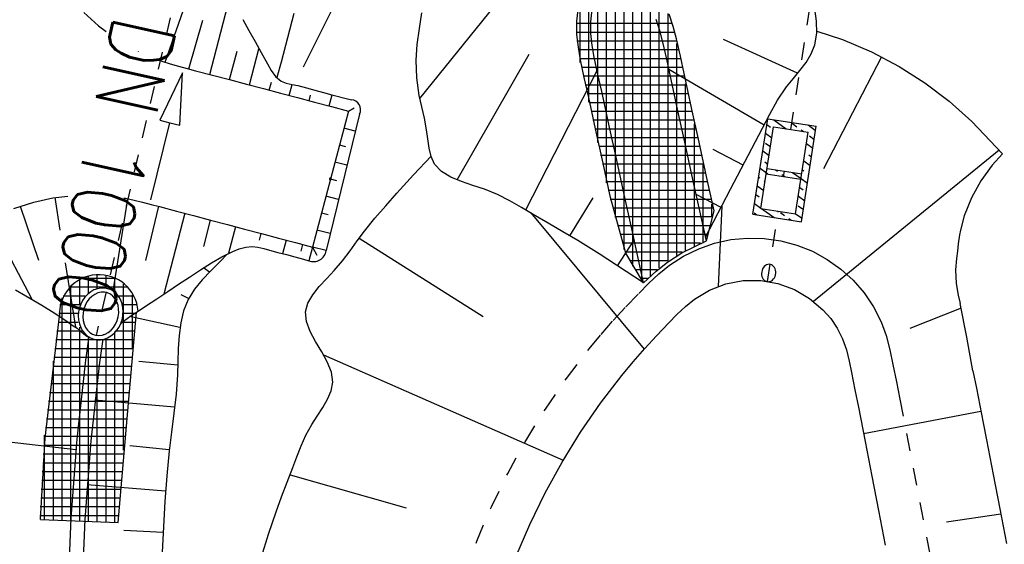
# Model space of a CAD drawing. Extents: x 446577 to 447216, y 443659 to 444842.
# Tile 165 of 177: x 446707 to 446735, y 444682 to 444697. Entities that reach past the tile are written whole.
import ezdxf

# ---------------------------------------------------------------- set-up
doc = ezdxf.new("R2010")
doc.units = 0
doc.header["$LTSCALE"] = 2
doc.header["$MEASUREMENT"] = 0
for name, pattern in [('AUSGEZOGEN', [0]), ('PUNKTX2', [0.5, 0.25, -0.25]), ('STRICHLINIEX2', [0.5, 0.25, -0.25])]:
    doc.linetypes.add(name, pattern=pattern)
doc.layers.get('0').update_dxf_attribs({"linetype": 'AUSGEZOGEN'})
for name, color, linetype in [('DB-Regenrückhaltebecken_Vorflutgra', 15, 'CONTINUOUS'), ('FBRTOP', 250, 'AUSGEZOGEN'), ('MULDE', 250, 'AUSGEZOGEN')]:
    doc.layers.add(name, color=color, linetype=linetype)
doc.styles.add('ROMANS', font='romans.shx', dxfattribs={"width": 0.8})

# ---------------------------------------------------------------- blocks, each defined once
blk = doc.blocks.new('*X274')
at = {"color": 0, "linetype": 'ByBlock'}
for p, q in [((-1906162, -335536), (-1905973, -335347)), ((-1905847, -335540), (-1905741, -335434)), ((-1905651, -335661), (-1905492, -335503)), ((-1906059, -335752), (-1906003, -335696)), ((-1905317, -335646), (-1905251, -335580)), ((-1905170, -335817), (-1905011, -335658)), ((-1904787, -335752), (-1904770, -335736)), ((-1904689, -335972), (-1904530, -335813)), ((-1906271, -335964), (-1906165, -335858)), ((-1904929, -335894), (-1904893, -335858)), ((-1904899, -336183), (-1904689, -335972)), ((-1904448, -336050), (-1904362, -335964)), ((-1904207, -336127), (-1904049, -335969)), ((-1903938, -336176), (-1903832, -336070)), ((-1906465, -336476), (-1906155, -336166)), ((-1903726, -336283), (-1903568, -336124)), ((-1906363, -336692), (-1906271, -336601)), ((-1906123, -336770), (-1905964, -336611)), ((-1905051, -336653), (-1904999, -336601)), ((-1904893, -336494), (-1904845, -336447)), ((-1904845, -336447), (-1904818, -336420)), ((-1903832, -336707), (-1903726, -336601)), ((-1903620, -336494), (-1903563, -336438)), ((-1905847, -336813), (-1905741, -336707)), ((-1905642, -336925), (-1905483, -336766)), ((-1905317, -336919), (-1905242, -336844)), ((-1905161, -337081), (-1905002, -336922)), ((-1905002, -336922), (-1904970, -336890)), ((-1904025, -337218), (-1903715, -336907)), ((-1904920, -337158), (-1904893, -337131)), ((-1904787, -337025), (-1904761, -336999)), ((-1904680, -337236), (-1904521, -337077)), ((-1904439, -337314), (-1904362, -337237)), ((-1904199, -337391), (-1904040, -337232)), ((-1903938, -337449), (-1903866, -337377))]:
    blk.add_line(p, q, dxfattribs=at)

msp = doc.modelspace()

# ---------------------------------------------------------------- linework, layer by layer
at = {"layer": 'DB-Regenrückhaltebecken_Vorflutgra', "linetype": 'STRICHLINIEX2'}
for p, q in [((446728.476, 444693.989), (446732.694, 444721.201)), ((446711.489, 444700.082), (446708.694, 444688.13)), ((446728.269, 444692.655), (446728.292, 444692.803)), ((446727.805, 444689.66), (446728.116, 444691.667))]:
    msp.add_line(p, q, dxfattribs=at)
at = {"layer": 'DB-Regenrückhaltebecken_Vorflutgra', "linetype": 'Continuous'}
for p, q in [((446723.727, 444690.576), (446723.727, 444710.098)), ((446723.477, 444691.482), (446723.477, 444708.01)), ((446723.227, 444692.475), (446723.227, 444706.732)), ((446722.977, 444693.617), (446722.977, 444705.635)), ((446722.727, 444694.761), (446722.727, 444704.151)), ((446717.911, 444694.87), (446722.981, 444701.137)), ((446714.601, 444695.766), (446716.387, 444699.345)), ((446723.977, 444690.101), (446723.977, 444699.017)), ((446710.662, 444695.901), (446711.666, 444698.763)), ((446724.227, 444689.681), (446724.227, 444698.534)), ((446724.477, 444689.827), (446724.477, 444698.166)), ((446711.927, 444695.555), (446712.51, 444697.773)), ((446722.477, 444695.898), (446722.477, 444697.841)), ((446724.727, 444690.048), (446724.727, 444697.786)), ((446708.341, 444697.314), (446708.759, 444696.94)), ((446717.897, 444696.856), (446717.968, 444697.303)), ((446722.381, 444697.07), (446722.427, 444697.476)), ((446722.781, 444697.049), (446722.822, 444697.414)), ((446722.781, 444697.049), (446722.822, 444697.414)), ((446729.206, 444697.072), (446729.159, 444697.422)), ((446711.336, 444695.71), (446711.728, 444697.102)), ((446712.87, 444697.12), (446713.046, 444696.802)), ((446714.326, 444697.286), (446714.144, 444696.593)), ((446722.385, 444696.691), (446722.381, 444697.07)), ((446722.784, 444696.715), (446722.781, 444697.049)), ((446722.784, 444696.715), (446722.781, 444697.049)), ((446724.744, 444696.801), (446724.637, 444697.121)), ((446724.977, 444690.244), (446724.977, 444697.289)), ((446725.127, 444696.916), (446725.01, 444697.267)), ((446729.214, 444696.727), (446729.206, 444697.072)), ((446708.759, 444696.94), (446708.984, 444696.774)), ((446713.046, 444696.802), (446713.22, 444696.486)), ((446717.836, 444696.409), (446717.897, 444696.856)), ((446725.077, 444697), (446722.359, 444697)), ((446725.149, 444696.75), (446722.361, 444696.75)), ((446724.831, 444696.474), (446724.744, 444696.801)), ((446725.22, 444696.57), (446725.127, 444696.916)), ((446729.213, 444696.785), (446729.946, 444696.543)), ((446713.22, 444696.486), (446713.393, 444696.174)), ((446714.144, 444696.593), (446713.959, 444695.902)), ((446725.213, 444696.5), (446722.383, 444696.5)), ((446722.424, 444696.325), (446722.385, 444696.691)), ((446722.82, 444696.38), (446722.784, 444696.715)), ((446722.82, 444696.38), (446722.784, 444696.715)), ((446724.942, 444695.986), (446724.831, 444696.474)), ((446725.333, 444696.071), (446725.22, 444696.57)), ((446728.666, 444695.587), (446726.559, 444696.55)), ((446729.161, 444696.399), (446729.214, 444696.727)), ((446729.946, 444696.543), (446730.769, 444696.193)), ((446709.902, 444696.21), (446709.904, 444696.215)), ((446712.492, 444695.406), (446712.706, 444696.217)), ((446713.059, 444695.256), (446713.331, 444696.285)), ((446717.804, 444695.96), (446717.836, 444696.409)), ((446725.27, 444696.25), (446722.414, 444696.25)), ((446722.485, 444695.972), (446722.424, 444696.325)), ((446722.878, 444696.047), (446722.82, 444696.38)), ((446722.878, 444696.047), (446722.82, 444696.38)), ((446725.227, 444690.405), (446725.227, 444696.437)), ((446729.056, 444696.14), (446729.161, 444696.399)), ((446730.769, 444696.193), (446731.561, 444695.777)), ((446710.405, 444695.997), (446710.562, 444695.934)), ((446710.562, 444695.934), (446710.8, 444695.858)), ((446713.393, 444696.174), (446713.57, 444695.853)), ((446713.959, 444695.902), (446713.839, 444695.464)), ((446717.822, 444695.454), (446717.804, 444695.96)), ((446718.975, 444692.552), (446721.025, 444696.131)), ((446725.325, 444696), (446722.457, 444696)), ((446722.59, 444695.471), (446722.485, 444695.972)), ((446722.981, 444695.556), (446722.878, 444696.047)), ((446722.981, 444695.556), (446722.878, 444696.047)), ((446725.045, 444695.497), (446724.942, 444695.986)), ((446725.436, 444695.581), (446725.333, 444696.071)), ((446728.727, 444695.662), (446728.906, 444695.896)), ((446728.906, 444695.896), (446729.056, 444696.14)), ((446731.053, 444696.053), (446729.406, 444692.865)), ((446710.8, 444695.858), (446711.041, 444695.789)), ((446711.041, 444695.789), (446711.282, 444695.724)), ((446711.282, 444695.724), (446711.524, 444695.661)), ((446711.524, 444695.661), (446712.008, 444695.534)), ((446713.57, 444695.853), (446713.679, 444695.665)), ((446713.679, 444695.665), (446713.804, 444695.493)), ((446720.924, 444691.7), (446722.957, 444695.662)), ((446725.378, 444695.75), (446722.509, 444695.75)), ((446727.71, 444694.108), (446725.003, 444695.698)), ((446728.537, 444695.431), (446728.727, 444695.662)), ((446731.561, 444695.777), (446732.29, 444695.312)), ((446711.15, 444695.598), (446710.512, 444694.249)), ((446711.08, 444694.107), (446711.15, 444695.598)), ((446712.008, 444695.534), (446712.491, 444695.406)), ((446712.491, 444695.406), (446712.974, 444695.278)), ((446713.625, 444695.106), (446713.686, 444695.335)), ((446713.804, 444695.493), (446713.958, 444695.364)), ((446713.958, 444695.364), (446714.107, 444695.302)), ((446717.894, 444694.956), (446717.822, 444695.454)), ((446725.431, 444695.5), (446722.561, 444695.5)), ((446722.701, 444694.982), (446722.59, 444695.471)), ((446723.091, 444695.07), (446722.981, 444695.556)), ((446723.091, 444695.07), (446722.981, 444695.556)), ((446725.151, 444695.009), (446725.045, 444695.497)), ((446725.542, 444695.095), (446725.436, 444695.581)), ((446728.351, 444695.197), (446728.537, 444695.431)), ((446712.974, 444695.278), (446713.458, 444695.151)), ((446713.458, 444695.151), (446713.941, 444695.023)), ((446714.107, 444695.302), (446714.272, 444695.265)), ((446714.192, 444694.957), (446714.274, 444695.265)), ((446714.272, 444695.265), (446714.441, 444695.235)), ((446714.441, 444695.235), (446714.685, 444695.175)), ((446714.685, 444695.175), (446714.924, 444695.106)), ((446714.924, 444695.106), (446715.165, 444695.041)), ((446725.485, 444695.25), (446722.618, 444695.25)), ((446723.199, 444694.582), (446723.091, 444695.07)), ((446723.199, 444694.582), (446723.091, 444695.07)), ((446725.477, 444690.545), (446725.477, 444695.287)), ((446725.65, 444694.607), (446725.542, 444695.095)), ((446728.096, 444694.818), (446728.351, 444695.197)), ((446732.29, 444695.312), (446732.98, 444694.79)), ((446713.941, 444695.023), (446714.425, 444694.895)), ((446714.425, 444694.895), (446714.908, 444694.767)), ((446714.759, 444694.807), (446714.802, 444694.968)), ((446715.165, 444695.041), (446715.407, 444694.978)), ((446715.326, 444694.657), (446715.41, 444694.977)), ((446715.407, 444694.978), (446715.89, 444694.849)), ((446715.89, 444694.849), (446715.959, 444694.831)), ((446717.965, 444694.634), (446717.894, 444694.956)), ((446725.54, 444695), (446722.674, 444695)), ((446722.809, 444694.496), (446722.701, 444694.982)), ((446725.259, 444694.521), (446725.151, 444695.009)), ((446727.874, 444694.424), (446728.096, 444694.818)), ((446732.98, 444694.79), (446733.626, 444694.213)), ((446715.875, 444694.512), (446714.853, 444690.645)), ((446714.908, 444694.767), (446715.391, 444694.64)), ((446715.391, 444694.64), (446715.875, 444694.512)), ((446715.875, 444694.512), (446716.045, 444694.601)), ((446718.04, 444694.312), (446717.965, 444694.634)), ((446725.595, 444694.75), (446722.73, 444694.75)), ((446725.65, 444694.5), (446722.785, 444694.5)), ((446722.914, 444694.008), (446722.809, 444694.496)), ((446723.305, 444694.093), (446723.199, 444694.582)), ((446723.305, 444694.093), (446723.199, 444694.582)), ((446725.473, 444693.544), (446725.259, 444694.521)), ((446725.864, 444693.629), (446725.65, 444694.607)), ((446710.512, 444694.249), (446710.796, 444694.178)), ((446716.193, 444694.428), (446715.242, 444690.542)), ((446718.104, 444693.978), (446718.04, 444694.312)), ((446725.705, 444694.25), (446722.839, 444694.25)), ((446727.393, 444691.576), (446727.815, 444694.294)), ((446727.666, 444694.024), (446727.874, 444694.424)), ((446727.815, 444694.294), (446729.198, 444694.079)), ((446733.626, 444694.213), (446734.501, 444693.291)), ((446710.249, 444691.985), (446710.796, 444694.178)), ((446710.796, 444694.178), (446711.08, 444694.107)), ((446716.074, 444693.942), (446715.747, 444694.029)), ((446718.14, 444693.718), (446718.104, 444693.978)), ((446725.76, 444694), (446722.893, 444694)), ((446723.128, 444693.03), (446722.914, 444694.008)), ((446723.519, 444693.116), (446723.305, 444694.093)), ((446723.519, 444693.116), (446723.305, 444694.093)), ((446725.727, 444690.667), (446725.727, 444694.148)), ((446727.366, 444693.446), (446727.666, 444694.024)), ((446727.621, 444691.743), (446727.982, 444694.065)), ((446727.982, 444694.065), (446728.97, 444693.912)), ((446728.777, 444691.362), (446729.198, 444694.079)), ((446718.178, 444693.459), (446718.14, 444693.718)), ((446725.815, 444693.75), (446722.948, 444693.75)), ((446728.61, 444691.59), (446728.97, 444693.912)), ((446715.803, 444693.497), (446715.62, 444693.545)), ((446718.236, 444693.217), (446718.178, 444693.459)), ((446725.869, 444693.5), (446723.003, 444693.5)), ((446725.687, 444692.567), (446725.473, 444693.544)), ((446726.077, 444692.652), (446725.864, 444693.629)), ((446727.118, 444692.974), (446726.26, 444693.422)), ((446727.062, 444692.868), (446727.366, 444693.446)), ((446734.401, 444693.397), (446729.121, 444689.098)), ((446717.729, 444692.699), (446718.229, 444693.232)), ((446718.332, 444693.004), (446718.236, 444693.217)), ((446725.924, 444693.25), (446723.058, 444693.25)), ((446723.733, 444692.139), (446723.519, 444693.116)), ((446723.733, 444692.139), (446723.519, 444693.116)), ((446734.501, 444693.291), (446734.205, 444692.976)), ((446715.836, 444692.971), (446715.492, 444693.062)), ((446718.527, 444692.792), (446718.332, 444693.004)), ((446725.979, 444693), (446723.112, 444693)), ((446723.342, 444692.054), (446723.128, 444693.03)), ((446725.977, 444690.789), (446725.977, 444693.006)), ((446726.759, 444692.29), (446727.062, 444692.868)), ((446727.798, 444692.88), (446728.786, 444692.726)), ((446734.205, 444692.976), (446733.88, 444692.527)), ((446715.34, 444692.583), (446715.339, 444692.58)), ((446715.339, 444692.58), (446715.339, 444692.577)), ((446715.339, 444692.577), (446715.34, 444692.574)), ((446715.342, 444692.589), (446715.34, 444692.586)), ((446715.34, 444692.586), (446715.34, 444692.583)), ((446715.34, 444692.574), (446715.34, 444692.571)), ((446715.34, 444692.571), (446715.341, 444692.568)), ((446715.341, 444692.568), (446715.343, 444692.565)), ((446715.343, 444692.592), (446715.342, 444692.589)), ((446715.345, 444692.594), (446715.343, 444692.592)), ((446715.343, 444692.565), (446715.345, 444692.563)), ((446715.347, 444692.597), (446715.345, 444692.594)), ((446715.345, 444692.563), (446715.347, 444692.56)), ((446715.35, 444692.599), (446715.347, 444692.597)), ((446715.347, 444692.56), (446715.349, 444692.558)), ((446715.349, 444692.558), (446715.352, 444692.557)), ((446715.352, 444692.6), (446715.35, 444692.599)), ((446715.355, 444692.602), (446715.352, 444692.6)), ((446715.352, 444692.557), (446715.355, 444692.555)), ((446715.358, 444692.603), (446715.355, 444692.602)), ((446715.355, 444692.555), (446715.358, 444692.554)), ((446715.361, 444692.603), (446715.358, 444692.603)), ((446715.358, 444692.554), (446715.361, 444692.554)), ((446715.364, 444692.603), (446715.361, 444692.603)), ((446715.361, 444692.554), (446715.364, 444692.553)), ((446715.367, 444692.603), (446715.364, 444692.603)), ((446715.548, 444692.53), (446715.364, 444692.578)), ((446715.364, 444692.553), (446715.367, 444692.554)), ((446715.371, 444692.603), (446715.367, 444692.603)), ((446715.367, 444692.554), (446715.37, 444692.554)), ((446715.37, 444692.554), (446715.373, 444692.555)), ((446715.374, 444692.602), (446715.371, 444692.603)), ((446715.373, 444692.555), (446715.376, 444692.556)), ((446715.376, 444692.6), (446715.374, 444692.602)), ((446715.379, 444692.599), (446715.376, 444692.6)), ((446715.376, 444692.556), (446715.379, 444692.558)), ((446715.381, 444692.597), (446715.379, 444692.599)), ((446715.379, 444692.558), (446715.381, 444692.56)), ((446715.384, 444692.594), (446715.381, 444692.597)), ((446715.381, 444692.56), (446715.383, 444692.562)), ((446715.383, 444692.562), (446715.385, 444692.565)), ((446715.385, 444692.592), (446715.384, 444692.594)), ((446715.387, 444692.589), (446715.385, 444692.592)), ((446715.385, 444692.565), (446715.387, 444692.568)), ((446715.388, 444692.586), (446715.387, 444692.589)), ((446715.387, 444692.568), (446715.388, 444692.571)), ((446715.389, 444692.583), (446715.388, 444692.586)), ((446715.388, 444692.571), (446715.389, 444692.574)), ((446715.389, 444692.58), (446715.389, 444692.583)), ((446715.389, 444692.577), (446715.389, 444692.58)), ((446715.389, 444692.574), (446715.389, 444692.577)), ((446717.254, 444692.175), (446717.729, 444692.699)), ((446718.789, 444692.632), (446718.527, 444692.792)), ((446719.095, 444692.507), (446718.789, 444692.632)), ((446726.033, 444692.75), (446723.167, 444692.75)), ((446725.901, 444691.59), (446725.687, 444692.567)), ((446726.291, 444691.676), (446726.077, 444692.652)), ((446727.775, 444692.731), (446728.763, 444692.578)), ((446719.422, 444692.399), (446719.095, 444692.507)), ((446719.748, 444692.29), (446719.422, 444692.399)), ((446720.124, 444692.135), (446719.748, 444692.29)), ((446726.088, 444692.5), (446723.222, 444692.5)), ((446726.046, 444690.923), (446726.759, 444692.29)), ((446733.88, 444692.527), (446733.613, 444692.041)), ((446706.917, 444691.923), (446707.465, 444692.043)), ((446707.465, 444692.043), (446707.89, 444692.095)), ((446707.514, 444692.051), (446707.663, 444691.124)), ((446709.592, 444692.019), (446709.173, 444689.391)), ((446709.479, 444692.038), (446709.531, 444692.031)), ((446709.531, 444692.031), (446709.776, 444691.98)), ((446709.776, 444691.98), (446710.019, 444691.921)), ((446715.599, 444691.999), (446715.236, 444692.095)), ((446716.938, 444691.82), (446717.254, 444692.175)), ((446720.474, 444691.958), (446720.124, 444692.135)), ((446722.185, 444690.961), (446722.85, 444692.047)), ((446726.143, 444692.25), (446723.277, 444692.25)), ((446726.198, 444692), (446723.334, 444692)), ((446723.778, 444690.474), (446723.342, 444692.054)), ((446723.947, 444691.162), (446723.733, 444692.139)), ((446723.947, 444691.162), (446723.733, 444692.139)), ((446726.489, 444691.772), (446725.78, 444692.142)), ((446733.613, 444692.041), (446733.409, 444691.528)), ((446706.352, 444691.742), (446706.917, 444691.923)), ((446706.533, 444691.807), (446707.054, 444690.266)), ((446710.019, 444691.921), (446710.261, 444691.858)), ((446710.47, 444691.802), (446710.099, 444690.26)), ((446710.261, 444691.858), (446710.503, 444691.794)), ((446710.503, 444691.794), (446710.986, 444691.666)), ((446716.629, 444691.461), (446716.938, 444691.82)), ((446720.809, 444691.768), (446720.474, 444691.958)), ((446721.139, 444691.571), (446720.809, 444691.768)), ((446726.252, 444691.75), (446723.403, 444691.75)), ((446726.227, 444691.517), (446726.227, 444691.864)), ((446726.506, 444691.805), (446726.403, 444689.523)), ((446727.621, 444691.743), (446728.61, 444691.59)), ((446705.663, 444691.433), (446706.861, 444689.16)), ((446711.224, 444691.603), (446710.618, 444689.303)), ((446710.986, 444691.666), (446711.469, 444691.539)), ((446711.469, 444691.539), (446711.953, 444691.411)), ((446711.945, 444691.413), (446711.747, 444690.664)), ((446711.953, 444691.411), (446712.436, 444691.283)), ((446715.302, 444691.561), (446715.109, 444691.612)), ((446716.336, 444691.097), (446716.629, 444691.461)), ((446721.069, 444691.613), (446724.296, 444687.735)), ((446721.561, 444691.325), (446721.139, 444691.571)), ((446726.223, 444691.5), (446723.472, 444691.5)), ((446726.069, 444690.822), (446725.901, 444691.59)), ((446726.069, 444690.822), (446726.291, 444691.676)), ((446727.393, 444691.576), (446728.777, 444691.362)), ((446733.409, 444691.528), (446733.306, 444691.128)), ((446712.436, 444691.283), (446712.92, 444691.155)), ((446712.666, 444691.223), (446712.466, 444690.465)), ((446712.92, 444691.155), (446713.403, 444691.028)), ((446721.986, 444691.078), (446721.561, 444691.325)), ((446726.158, 444691.25), (446723.541, 444691.25)), ((446724.283, 444689.625), (446723.947, 444691.162)), ((446724.283, 444689.625), (446723.947, 444691.162)), ((446713.386, 444691.032), (446713.335, 444690.838)), ((446713.403, 444691.028), (446713.887, 444690.9)), ((446713.887, 444690.9), (446714.37, 444690.772)), ((446715.361, 444691.028), (446714.981, 444691.128)), ((446716.129, 444690.819), (446716.336, 444691.097)), ((446716.184, 444690.894), (446719.713, 444688.671)), ((446722.411, 444690.826), (446721.986, 444691.078)), ((446726.092, 444691), (446723.61, 444691)), ((446733.277, 444690.993), (446733.235, 444690.734)), ((446733.306, 444691.128), (446733.277, 444690.993)), ((446712.585, 444690.521), (446712.766, 444690.593)), ((446712.766, 444690.593), (446712.952, 444690.644)), ((446712.952, 444690.644), (446713.139, 444690.661)), ((446713.139, 444690.661), (446713.302, 444690.641)), ((446713.302, 444690.641), (446713.465, 444690.599)), ((446713.465, 444690.599), (446713.627, 444690.551)), ((446714.107, 444690.842), (446714.005, 444690.455)), ((446714.37, 444690.772), (446714.853, 444690.645)), ((446714.572, 444690.719), (446714.521, 444690.525)), ((446714.853, 444690.645), (446714.751, 444690.256)), ((446714.853, 444690.645), (446714.982, 444690.413)), ((446715.242, 444690.542), (446714.853, 444690.645)), ((446715.924, 444690.538), (446716.129, 444690.819)), ((446723.012, 444690.45), (446722.411, 444690.826)), ((446723.539, 444690.108), (446724.017, 444690.841)), ((446725.898, 444690.75), (446723.679, 444690.75)), ((446725.369, 444690.482), (446726.069, 444690.822)), ((446733.235, 444690.734), (446733.215, 444690.526)), ((446711.981, 444690.194), (446712.276, 444690.367)), ((446712.438, 444690.448), (446712.217, 444690.219)), ((446712.276, 444690.367), (446712.585, 444690.521)), ((446713.627, 444690.551), (446713.87, 444690.487)), ((446713.87, 444690.487), (446714.112, 444690.428)), ((446714.112, 444690.428), (446714.354, 444690.365)), ((446714.354, 444690.365), (446714.595, 444690.299)), ((446714.595, 444690.299), (446714.751, 444690.256)), ((446715.709, 444690.255), (446715.924, 444690.538)), ((446724.283, 444689.625), (446723.012, 444690.45)), ((446725.384, 444690.5), (446723.748, 444690.5)), ((446724.283, 444689.625), (446723.778, 444690.474)), ((446724.96, 444690.218), (446725.369, 444690.482)), ((446733.189, 444690.321), (446733.164, 444689.995)), ((446733.215, 444690.526), (446733.189, 444690.321)), ((446707.812, 444690.192), (446708.105, 444688.367)), ((446711.668, 444689.992), (446711.981, 444690.194)), ((446711.926, 444689.93), (446711.754, 444690.048)), ((446712.217, 444690.219), (446711.963, 444689.967)), ((446715.47, 444689.972), (446715.709, 444690.255)), ((446724.987, 444690.25), (446723.889, 444690.25)), ((446724.644, 444689.962), (446724.96, 444690.218)), ((446727.67, 444690.022), (446727.654, 444689.981)), ((446727.692, 444690.06), (446727.67, 444690.022)), ((446727.719, 444690.092), (446727.692, 444690.06)), ((446727.749, 444690.119), (446727.719, 444690.092)), ((446727.783, 444690.139), (446727.749, 444690.119)), ((446727.818, 444690.151), (446727.783, 444690.139)), ((446727.854, 444690.155), (446727.818, 444690.151)), ((446727.89, 444690.152), (446727.854, 444690.155)), ((446727.925, 444690.14), (446727.89, 444690.152)), ((446727.956, 444690.121), (446727.925, 444690.14)), ((446727.984, 444690.095), (446727.956, 444690.121)), ((446728.008, 444690.063), (446727.984, 444690.095)), ((446728.026, 444690.026), (446728.008, 444690.063)), ((446728.038, 444689.985), (446728.026, 444690.026)), ((446708.227, 444689), (446708.227, 444689.729)), ((446709.229, 444689.75), (446708.27, 444689.75)), ((446708.477, 444689.339), (446708.477, 444689.824)), ((446708.727, 444689.462), (446708.727, 444689.858)), ((446708.977, 444689.465), (446708.977, 444689.834)), ((446709.227, 444689.332), (446709.227, 444689.751)), ((446711.044, 444689.584), (446711.357, 444689.787)), ((446711.357, 444689.787), (446711.668, 444689.992)), ((446711.963, 444689.967), (446711.717, 444689.71)), ((446715.049, 444689.517), (446715.259, 444689.746)), ((446715.259, 444689.746), (446715.47, 444689.972)), ((446724.668, 444690), (446724.038, 444690)), ((446724.395, 444689.75), (446724.186, 444689.75)), ((446724.283, 444689.625), (446724.644, 444689.962)), ((446727.644, 444689.938), (446727.64, 444689.893)), ((446727.64, 444689.893), (446727.643, 444689.849)), ((446727.643, 444689.849), (446727.652, 444689.807)), ((446727.654, 444689.981), (446727.644, 444689.938)), ((446727.652, 444689.807), (446727.667, 444689.767)), ((446727.667, 444689.767), (446727.688, 444689.733)), ((446727.688, 444689.733), (446727.714, 444689.704)), ((446727.951, 444689.706), (446727.98, 444689.736)), ((446727.98, 444689.736), (446728.004, 444689.771)), ((446728.004, 444689.771), (446728.023, 444689.81)), ((446728.023, 444689.81), (446728.037, 444689.853)), ((446728.037, 444689.853), (446728.044, 444689.897)), ((446728.044, 444689.942), (446728.038, 444689.985)), ((446728.044, 444689.897), (446728.044, 444689.942)), ((446733.164, 444689.995), (446733.184, 444689.607)), ((446709.571, 444689.5), (446707.928, 444689.5)), ((446707.977, 444682.863), (446707.977, 444689.55)), ((446708.73, 444689.459), (446708.633, 444689.423)), ((446708.83, 444689.477), (446708.73, 444689.459)), ((446708.93, 444689.477), (446708.83, 444689.477)), ((446709.028, 444689.459), (446708.93, 444689.477)), ((446709.12, 444689.424), (446709.028, 444689.459)), ((446709.477, 444684.867), (446709.477, 444689.59)), ((446710.732, 444689.38), (446711.044, 444689.584)), ((446711.717, 444689.71), (446711.496, 444689.442)), ((446714.864, 444689.285), (446715.049, 444689.517)), ((446726.159, 444689.419), (446726.626, 444689.598)), ((446726.626, 444689.598), (446727.117, 444689.69)), ((446727.117, 444689.69), (446727.616, 444689.693)), ((446727.616, 444689.693), (446728.108, 444689.607)), ((446727.714, 444689.704), (446727.744, 444689.681)), ((446727.744, 444689.681), (446727.777, 444689.666)), ((446727.777, 444689.666), (446727.812, 444689.658)), ((446727.812, 444689.658), (446727.849, 444689.659)), ((446727.849, 444689.659), (446727.885, 444689.667)), ((446727.885, 444689.667), (446727.919, 444689.683)), ((446727.919, 444689.683), (446727.951, 444689.706)), ((446728.108, 444689.607), (446728.577, 444689.436)), ((446733.184, 444689.607), (446733.239, 444689.278)), ((446706.402, 444689.424), (446706.693, 444689.258)), ((446706.693, 444689.258), (446706.919, 444689.126)), ((446707.727, 444682.873), (446707.727, 444689.198)), ((446708.382, 444689.25), (446707.752, 444689.25)), ((446708.377, 444689.22), (446708.311, 444689.126)), ((446708.454, 444689.302), (446708.377, 444689.22)), ((446708.498, 444689.168), (446708.433, 444689.081)), ((446708.54, 444689.37), (446708.454, 444689.302)), ((446708.574, 444689.241), (446708.498, 444689.168)), ((446708.633, 444689.423), (446708.54, 444689.37)), ((446708.658, 444689.297), (446708.574, 444689.241)), ((446708.747, 444689.337), (446708.658, 444689.297)), ((446708.838, 444689.357), (446708.747, 444689.337)), ((446708.93, 444689.357), (446708.838, 444689.357)), ((446709.018, 444689.337), (446708.93, 444689.357)), ((446709.1, 444689.299), (446709.018, 444689.337)), ((446709.173, 444689.242), (446709.1, 444689.299)), ((446709.206, 444689.372), (446709.12, 444689.424)), ((446709.235, 444689.169), (446709.173, 444689.242)), ((446709.281, 444689.304), (446709.206, 444689.372)), ((446709.284, 444689.083), (446709.235, 444689.169)), ((446709.346, 444689.222), (446709.281, 444689.304)), ((446709.747, 444689.25), (446709.301, 444689.25)), ((446709.398, 444689.129), (446709.346, 444689.222)), ((446709.727, 444687.753), (446709.727, 444689.286)), ((446710.104, 444688.959), (446710.418, 444689.168)), ((446710.418, 444689.168), (446710.732, 444689.38)), ((446711.329, 444689.179), (446711.116, 444689.284)), ((446711.496, 444689.442), (446711.316, 444689.156)), ((446714.726, 444689.048), (446714.864, 444689.285)), ((446725.732, 444689.162), (446726.159, 444689.419)), ((446728.577, 444689.436), (446729.007, 444689.184)), ((446729.007, 444689.184), (446729.388, 444688.859)), ((446733.239, 444689.278), (446733.293, 444689.035)), ((446706.919, 444689.126), (446707.144, 444688.993)), ((446707.144, 444688.993), (446707.504, 444688.77)), ((446708.228, 444689), (446707.659, 444689)), ((446708.219, 444688.913), (446708.195, 444688.799)), ((446708.258, 444689.023), (446708.219, 444688.913)), ((446708.311, 444689.126), (446708.258, 444689.023)), ((446708.381, 444688.984), (446708.343, 444688.878)), ((446708.433, 444689.081), (446708.381, 444688.984)), ((446709.318, 444688.986), (446709.284, 444689.083)), ((446709.336, 444688.881), (446709.318, 444688.986)), ((446709.436, 444689.026), (446709.398, 444689.129)), ((446709.84, 444689), (446709.419, 444689)), ((446709.459, 444688.916), (446709.436, 444689.026)), ((446709.466, 444688.802), (446709.459, 444688.916)), ((446709.891, 444688.823), (446710.104, 444688.959)), ((446711.316, 444689.156), (446711.185, 444688.833)), ((446714.66, 444688.803), (446714.726, 444689.048)), ((446725.232, 444688.723), (446725.473, 444688.953)), ((446725.473, 444688.953), (446725.732, 444689.162)), ((446733.319, 444688.905), (446731.866, 444688.328)), ((446733.482, 444688.081), (446733.293, 444689.035)), ((446707.24, 444685.208), (446707.652, 444688.674)), ((446707.504, 444688.77), (446707.799, 444688.577)), ((446708.169, 444688.75), (446707.628, 444688.75)), ((446708.195, 444688.799), (446708.187, 444688.683)), ((446708.187, 444688.683), (446708.194, 444688.569)), ((446708.321, 444688.769), (446708.315, 444688.658)), ((446708.315, 444688.658), (446708.325, 444688.55)), ((446708.343, 444688.878), (446708.321, 444688.769)), ((446709.294, 444688.553), (446709.324, 444688.661)), ((446709.324, 444688.661), (446709.338, 444688.771)), ((446709.338, 444688.771), (446709.336, 444688.881)), ((446709.433, 444688.572), (446709.457, 444688.686)), ((446709.814, 444688.75), (446709.439, 444688.75)), ((446709.457, 444688.686), (446709.466, 444688.802)), ((446709.474, 444688.534), (446709.68, 444688.684)), ((446709.616, 444686.203), (446709.84, 444688.79)), ((446711.081, 444688.353), (446709.649, 444688.664)), ((446709.68, 444688.684), (446709.891, 444688.823)), ((446711.185, 444688.833), (446711.102, 444688.489)), ((446714.685, 444688.529), (446714.66, 444688.803)), ((446724.999, 444688.484), (446725.232, 444688.723)), ((446729.388, 444688.859), (446729.608, 444688.608)), ((446729.608, 444688.608), (446729.795, 444688.332)), ((446708.186, 444688.5), (446707.609, 444688.5)), ((446707.799, 444688.577), (446708.045, 444688.407)), ((446708.045, 444688.407), (446708.152, 444688.334)), ((446708.152, 444688.334), (446708.254, 444688.253)), ((446708.194, 444688.569), (446708.217, 444688.459)), ((446708.217, 444688.459), (446708.255, 444688.356)), ((446708.227, 444682.853), (446708.227, 444688.369)), ((446708.255, 444688.356), (446708.306, 444688.263)), ((446708.325, 444688.55), (446708.351, 444688.449)), ((446708.351, 444688.449), (446708.393, 444688.357)), ((446708.393, 444688.357), (446708.449, 444688.277)), ((446709.119, 444688.279), (446709.189, 444688.359)), ((446709.189, 444688.359), (446709.248, 444688.451)), ((446709.248, 444688.451), (446709.294, 444688.553)), ((446709.276, 444688.265), (446709.341, 444688.359)), ((446709.341, 444688.359), (446709.394, 444688.462)), ((446709.792, 444688.5), (446709.385, 444688.5)), ((446709.394, 444688.462), (446709.433, 444688.572)), ((446709.397, 444688.47), (446709.474, 444688.534)), ((446711.102, 444688.489), (446711.056, 444688.127)), ((446714.79, 444688.246), (446714.685, 444688.529)), ((446724.653, 444688.122), (446724.999, 444688.484)), ((446729.795, 444688.332), (446729.945, 444688.036)), ((446708.294, 444688.25), (446707.579, 444688.25)), ((446708.254, 444688.253), (446708.34, 444688.173)), ((446708.306, 444688.263), (446708.371, 444688.181)), ((446708.34, 444688.173), (446708.434, 444688.112)), ((446708.371, 444688.181), (446708.447, 444688.113)), ((446708.489, 444688.095), (446708.392, 444687.423)), ((446708.434, 444688.112), (446708.456, 444688.108)), ((446708.447, 444688.113), (446708.532, 444688.061)), ((446708.449, 444688.277), (446708.517, 444688.212)), ((446708.477, 444682.843), (446708.477, 444688.081)), ((446708.517, 444688.212), (446708.594, 444688.164)), ((446708.532, 444688.061), (446708.625, 444688.026)), ((446708.594, 444688.164), (446708.68, 444688.135)), ((446708.68, 444688.135), (446708.77, 444688.125)), ((446708.77, 444688.125), (446708.862, 444688.136)), ((446708.862, 444688.136), (446708.952, 444688.165)), ((446708.902, 444688.161), (446708.901, 444688.148)), ((446708.922, 444688.026), (446709.02, 444688.062)), ((446708.952, 444688.165), (446709.039, 444688.213)), ((446708.977, 444682.823), (446708.977, 444688.055)), ((446709.02, 444688.062), (446709.113, 444688.115)), ((446709.039, 444688.213), (446709.119, 444688.279)), ((446709.113, 444688.115), (446709.199, 444688.183)), ((446709.199, 444688.183), (446709.276, 444688.265)), ((446709.227, 444682.814), (446709.227, 444688.238)), ((446709.771, 444688.25), (446709.239, 444688.25)), ((446711.056, 444688.127), (446711.033, 444687.756)), ((446714.944, 444687.958), (446714.79, 444688.246)), ((446724.314, 444687.755), (446724.653, 444688.122)), ((446733.658, 444687.126), (446733.482, 444688.081)), ((446709.749, 444688), (446707.549, 444688)), ((446708.625, 444688.026), (446708.722, 444688.008)), ((446708.722, 444688.008), (446708.822, 444688.008)), ((446708.727, 444682.833), (446708.727, 444688.008)), ((446708.882, 444688.019), (446708.787, 444687.36)), ((446708.822, 444688.008), (446708.922, 444688.026)), ((446715.116, 444687.666), (446714.944, 444687.958)), ((446729.945, 444688.036), (446730.056, 444687.723)), ((446709.706, 444687.5), (446707.49, 444687.5)), ((446709.727, 444687.75), (446707.519, 444687.75)), ((446711.033, 444687.756), (446711.022, 444687.38)), ((446715.275, 444687.374), (446715.116, 444687.666)), ((446715.165, 444687.582), (446721.994, 444684.582)), ((446723.985, 444687.379), (446724.314, 444687.755)), ((446730.056, 444687.723), (446730.138, 444687.4)), ((446709.684, 444687.25), (446707.46, 444687.25)), ((446707.477, 444682.882), (446707.477, 444687.397)), ((446708.392, 444687.423), (446708.144, 444685.178)), ((446708.787, 444687.36), (446708.541, 444685.128)), ((446711.019, 444687.279), (446709.912, 444687.384)), ((446711.022, 444687.38), (446711.009, 444687.005)), ((446715.391, 444687.084), (446715.275, 444687.374)), ((446723.666, 444686.993), (446723.985, 444687.379)), ((446730.138, 444687.4), (446730.205, 444687.073)), ((446709.662, 444687), (446707.43, 444687)), ((446711.009, 444687.005), (446710.969, 444686.455)), ((446715.431, 444686.798), (446715.391, 444687.084)), ((446723.057, 444686.2), (446723.666, 444686.993)), ((446730.205, 444687.073), (446730.3, 444686.581)), ((446733.659, 444687.12), (446733.756, 444686.629)), ((446709.641, 444686.75), (446707.4, 444686.75)), ((446715.389, 444686.554), (446715.431, 444686.798)), ((446709.619, 444686.5), (446707.371, 444686.5)), ((446710.969, 444686.455), (446710.909, 444685.915)), ((446715.286, 444686.313), (446715.389, 444686.554)), ((446730.3, 444686.581), (446730.396, 444686.091)), ((446733.756, 444686.629), (446733.85, 444686.138)), ((446709.597, 444686.25), (446707.341, 444686.25)), ((446710.93, 444686.089), (446708.66, 444686.286)), ((446709.322, 444682.811), (446709.616, 444686.203)), ((446715.145, 444686.075), (446715.286, 444686.313)), ((446722.489, 444685.378), (446723.057, 444686.2)), ((446730.396, 444686.091), (446730.587, 444685.11)), ((446733.85, 444686.138), (446733.946, 444685.647)), ((446709.576, 444686), (446707.311, 444686)), ((446710.909, 444685.915), (446710.84, 444685.381)), ((446714.833, 444685.598), (446714.987, 444685.837)), ((446714.987, 444685.837), (446715.145, 444686.075)), ((446733.884, 444685.964), (446730.544, 444685.33)), ((446709.554, 444685.75), (446707.281, 444685.75)), ((446714.668, 444685.295), (446714.833, 444685.598)), ((446733.946, 444685.647), (446734.042, 444685.156)), ((446703.58, 444685.405), (446708.119, 444684.885)), ((446709.511, 444685.25), (446707.222, 444685.25)), ((446707.227, 444682.892), (446707.227, 444685.296)), ((446709.532, 444685.5), (446707.252, 444685.5)), ((446710.84, 444685.381), (446710.774, 444684.848)), ((446714.531, 444684.989), (446714.668, 444685.295)), ((446721.962, 444684.528), (446722.489, 444685.378)), ((446707.107, 444682.898), (446707.24, 444685.208)), ((446709.489, 444685), (446707.205, 444685)), ((446708.144, 444685.178), (446707.972, 444682.928)), ((446708.541, 444685.128), (446708.37, 444682.892)), ((446710.777, 444684.873), (446709.658, 444684.988)), ((446714.41, 444684.68), (446714.531, 444684.989)), ((446730.587, 444685.11), (446730.778, 444684.128)), ((446734.042, 444685.156), (446734.233, 444684.175)), ((446709.467, 444684.75), (446707.191, 444684.75)), ((446710.774, 444684.848), (446710.704, 444684.131)), ((446709.446, 444684.5), (446707.176, 444684.5)), ((446714.295, 444684.369), (446714.41, 444684.68)), ((446721.479, 444683.652), (446721.962, 444684.528)), ((446709.424, 444684.25), (446707.162, 444684.25)), ((446710.704, 444684.131), (446710.652, 444683.41)), ((446714.137, 444683.953), (446714.295, 444684.369)), ((446714.218, 444684.164), (446717.526, 444683.226)), ((446730.778, 444684.128), (446730.969, 444683.147)), ((446734.233, 444684.175), (446734.424, 444683.193)), ((446709.402, 444684), (446707.147, 444684)), ((446710.671, 444683.698), (446708.437, 444683.875)), ((446713.976, 444683.535), (446714.137, 444683.953)), ((446709.381, 444683.75), (446707.133, 444683.75)), ((446721.039, 444682.754), (446721.479, 444683.652)), ((446709.359, 444683.5), (446707.119, 444683.5)), ((446710.652, 444683.41), (446710.611, 444682.686)), ((446713.82, 444683.114), (446713.976, 444683.535)), ((446709.316, 444683), (446707.09, 444683)), ((446709.337, 444683.25), (446707.104, 444683.25)), ((446713.604, 444682.478), (446713.82, 444683.114)), ((446730.969, 444683.147), (446731.161, 444682.165)), ((446734.454, 444683.042), (446732.901, 444682.818)), ((446734.424, 444683.193), (446734.615, 444682.212)), ((446707.107, 444682.898), (446709.322, 444682.811)), ((446707.972, 444682.928), (446707.875, 444680.677)), ((446708.37, 444682.892), (446708.274, 444680.653)), ((446720.646, 444681.835), (446721.039, 444682.754)), ((446710.603, 444682.523), (446709.48, 444682.581)), ((446710.611, 444682.686), (446710.559, 444681.604)), ((446713.407, 444681.836), (446713.604, 444682.478))]:
    msp.add_line(p, q, dxfattribs=at)
at = {"layer": 'DB-Regenrückhaltebecken_Vorflutgra', "linetype": 'PUNKTX2'}
for p, q in [((446726.301, 444690.753), (446726.766, 444690.854)), ((446726.766, 444690.854), (446727.24, 444690.9)), ((446727.24, 444690.9), (446727.715, 444690.889)), ((446727.715, 444690.889), (446728.186, 444690.821)), ((446725.422, 444690.388), (446725.85, 444690.596)), ((446725.85, 444690.596), (446726.301, 444690.753)), ((446728.186, 444690.821), (446728.646, 444690.698)), ((446728.646, 444690.698), (446729.088, 444690.522)), ((446725.023, 444690.131), (446725.422, 444690.388)), ((446729.088, 444690.522), (446729.505, 444690.294)), ((446729.505, 444690.294), (446729.893, 444690.018)), ((446724.715, 444689.881), (446725.023, 444690.131)), ((446729.893, 444690.018), (446730.246, 444689.698)), ((446724.425, 444689.61), (446724.715, 444689.881)), ((446724.145, 444689.327), (446724.425, 444689.61)), ((446730.246, 444689.698), (446730.56, 444689.339)), ((446723.778, 444688.945), (446724.145, 444689.327)), ((446730.56, 444689.339), (446730.829, 444688.945)), ((446723.419, 444688.555), (446723.778, 444688.945)), ((446730.829, 444688.945), (446731.043, 444688.521)), ((446723.071, 444688.156), (446723.419, 444688.555)), ((446731.043, 444688.521), (446731.185, 444688.125)), ((446722.733, 444687.748), (446723.071, 444688.156)), ((446731.185, 444688.125), (446731.294, 444687.716)), ((446722.087, 444686.907), (446722.733, 444687.748)), ((446731.294, 444687.716), (446731.382, 444687.302)), ((446731.382, 444687.302), (446731.479, 444686.811)), ((446721.485, 444686.035), (446722.087, 444686.907)), ((446731.479, 444686.811), (446731.574, 444686.321)), ((446731.574, 444686.321), (446731.765, 444685.339)), ((446720.926, 444685.134), (446721.485, 444686.035)), ((446731.765, 444685.339), (446731.956, 444684.358)), ((446720.414, 444684.206), (446720.926, 444685.134)), ((446719.948, 444683.254), (446720.414, 444684.206)), ((446731.956, 444684.358), (446732.147, 444683.376)), ((446732.147, 444683.376), (446732.338, 444682.394)), ((446719.531, 444682.28), (446719.948, 444683.254)), ((446719.163, 444681.286), (446719.531, 444682.28)), ((446732.338, 444682.394), (446732.53, 444681.413))]:
    msp.add_line(p, q, dxfattribs=at)
at = {"layer": 'DB-Regenrückhaltebecken_Vorflutgra', "linetype": 'Continuous'}
for centre, major_axis, start_param, end_param in [((446715.952, 444694.557), (-0.193, 0.193), 3.433812, 5.473888), ((446714.887, 444690.587), (-0.253, 0.253), 1.96507, 3.801808), ((446708.772, 444688.736), (0.793, 0.793), 5.57552, 8.694664)]:
    msp.add_ellipse(centre, major_axis=major_axis, ratio=1, start_param=start_param, end_param=end_param, dxfattribs=at)
at = {"layer": 'FBRTOP', "color": 0, "const_width": 0.5}
msp.add_lwpolyline([(446833.755, 444484.975, -0.000083), (446837.963, 444455.179, -0.000176), (446839.935, 444441.166, -0.000011), (446846.01, 444397.876, 0.000067), (446846.968, 444391.053, 0.001727), (446849.892, 444370.762, 0.00123), (446854.165, 444342.303, 0.004209), (446857.404, 444322.222, 0.002979), (446862.388, 444293.915, 0.003153), (446866.566, 444271.777, 0.002691), (446871.765, 444245.898, 0.003085)], format="xyb", dxfattribs=at)
at = {"layer": 'MULDE'}
msp.add_lwpolyline([(446846.122, 444528.372, -0.003275), (446849.776, 444503.541, -0.000858), (446851.281, 444492.919, -0.000016), (446856.912, 444452.68, 0.000072), (446858.152, 444443.823, 0.000546), (446864.602, 444398.178, 0.00545), (446865.299, 444393.636, 0.003136), (446867.372, 444381.527, -0.001035), (446873.816, 444344.812, -0.000041), (446876.48, 444329.437, 0.000112), (446877.455, 444323.814, 0.000693), (446877.962, 444320.923, 0.000079), (446882.464, 444295.439, 0.001596), (446888.309, 444262.995, 0.003343)], format="xyb", dxfattribs=at)

# ---------------------------------------------------------------- block references
at = {"layer": 'DB-Regenrückhaltebecken_Vorflutgra', "linetype": 'Continuous', "xscale": 0.0009999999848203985, "yscale": 0.0009999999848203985, "zscale": 0.001, "rotation": 279.0754594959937}
msp.add_blockref('*X274', (447360.968, 442864.742), dxfattribs=at)

# ---------------------------------------------------------------- texts
at = {"layer": 'DB-Regenrückhaltebecken_Vorflutgra', "linetype": 'Continuous', "style": 'ROMANS', "oblique": 360, "width": 0.8}
msp.add_text('DN 1000', height=1.8, rotation=257.4979, dxfattribs=at).set_placement((446709.219, 444697.278))

doc.saveas('drawing.dxf')
